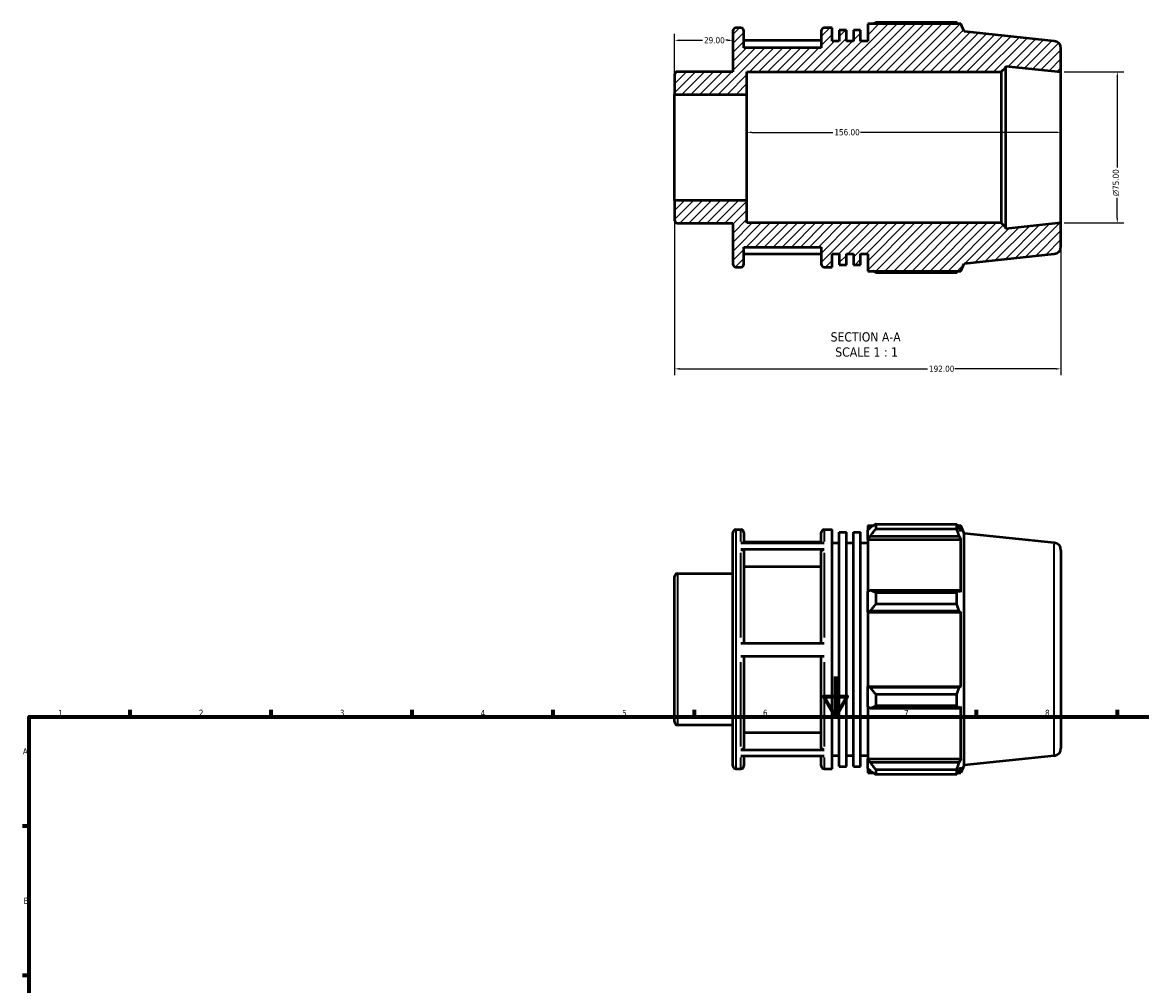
# Model space of a CAD drawing. Header units: millimetres. Extents: x 0 to 927, y -38 to 919.
# Tile 3 of 4: x 17 to 573, y 441 to 919. Entities that reach past the tile are written whole.
import ezdxf

# ---------------------------------------------------------------- set-up
doc = ezdxf.new("R2010")
doc.units = ezdxf.units.MM
for name, color, linetype, lineweight in [('Border (ANSI)', 7, 'Continuous', 70), ('Dimension (ANSI)', 7, 'Continuous', 25), ('Hatch (ANSI)', 7, 'Continuous', 18), ('Symbol (ANSI)', 7, 'Continuous', 25), ('Visible (ANSI)', 7, 'Continuous', 50), ('Visible Narrow (ANSI)', 7, 'Continuous', 35)]:
    doc.layers.add(name, color=color, linetype=linetype, lineweight=lineweight)
doc.styles.add('Label Text (ANSI)', font='tahoma.ttf')
doc.styles.add('Note Text (ANSI)', font='tahoma.ttf')
doc.dimstyles.new('Default - mm (ANSI)', dxfattribs={"dimtxt": 3.048, "dimasz": 2.5, "dimexe": 3.175, "dimexo": 1.6002, "dimgap": 0.8, "dimtad": 0, "dimtoh": 1, "dimrnd": 1e-08, "dimzin": 4, "dimdsep": 46, "dimtxsty": 'Note Text (ANSI)', "dimcen": 0.09, "dimdle": 10, "dimclrd": 256, "dimclre": 256, "dimclrt": 256, "dimadec": 1, "dimazin": 1, "dimtfac": 1, "dimtofl": 0, "dimtmove": 0, "dimatfit": 3, "dimfxl": 1, "dimtolj": 1, "dimtzin": 4, "dimlwd": -1, "dimlwe": -1, "dimarcsym": 0})

# ---------------------------------------------------------------- blocks, each defined once
blk = doc.blocks.new('Borders Default Border')
at = {"layer": 'Border (ANSI)'}
for p, q in [((70.08, 574), (70.08, 577.45)), ((140.17, 574), (140.17, 577.45)), ((210.25, 574), (210.25, 577.45)), ((280.33, 574), (280.33, 577.45)), ((350.42, 574), (350.42, 577.45)), ((490.58, 574), (490.58, 577.45)), ((560.67, 574), (560.67, 577.45)), ((20, 519.75), (16.55, 519.75)), ((20, 445.5), (16.55, 445.5))]:
    blk.add_line(p, q, dxfattribs=at)
at = {"layer": 'Border (ANSI)', "flags": 128}
for points in [[(420.5, 594), (420.5, 574), (414.73, 584), (426.27, 584), (420.5, 574)], [(20, 20), (20, 574), (821, 574), (821, 20), (20, 20)]]:
    blk.add_lwpolyline(points, dxfattribs=at)
at = {"layer": 'Border (ANSI)', "char_height": 3.05, "attachment_point": 7, "style": 'Note Text (ANSI)'}
for s, insert in [('1', (34.35, 574.4)), ('2', (104.2, 574.4)), ('3', (174.26, 574.34)), ('4', (244.23, 574.4)), ('5', (314.48, 574.34)), ('6', (384.49, 574.34)), ('7', (454.6, 574.4)), ('8', (524.63, 574.33)), ('A', (16.78, 555.35)), ('B', (17.15, 481.1))]:
    blk.add_mtext(s, dxfattribs=dict(at, insert=insert))
blk = doc.blocks.new('*D7')
at = {"layer": 'Defpoints', "color": 0, "transparency": 16777216}
for p in [(369.53, 909.89), (369.53, 903.15), (340.53, 883.01)]:
    blk.add_point(p, dxfattribs=at)
at = {"layer": 'Dimension (ANSI)', "transparency": 16777216}
for p, q in [((340.53, 884.61), (340.53, 913.07)), ((343.03, 909.89), (354.41, 909.89)), ((367.03, 909.89), (366.04, 909.89))]:
    blk.add_line(p, q, dxfattribs=at)
for points in [[(343.03, 910.31), (343.03, 909.47), (340.53, 909.89)], [(367.03, 910.31), (367.03, 909.47), (369.53, 909.89)]]:
    blk.add_solid(points, dxfattribs=at)
at = {"layer": 'Dimension (ANSI)', "transparency": 16777216, "insert": (355.21, 911.48), "char_height": 3.048, "attachment_point": 1, "style": 'Note Text (ANSI)'}
blk.add_mtext('\\A1;29.00', dxfattribs=at)
blk = doc.blocks.new('*D8')
at = {"layer": 'Defpoints', "color": 0, "transparency": 16777216}
for p in [(376.53, 864.2), (376.53, 856.69), (532.53, 856.69)]:
    blk.add_point(p, dxfattribs=at)
at = {"layer": 'Dimension (ANSI)', "transparency": 16777216}
for p, q in [((379.03, 864.2), (419.19, 864.2)), ((530.03, 864.2), (432.87, 864.2))]:
    blk.add_line(p, q, dxfattribs=at)
for points in [[(379.03, 864.62), (379.03, 863.79), (376.53, 864.2)], [(530.03, 864.62), (530.03, 863.79), (532.53, 864.2)]]:
    blk.add_solid(points, dxfattribs=at)
at = {"layer": 'Dimension (ANSI)', "transparency": 16777216, "insert": (419.99, 865.79), "char_height": 3.048, "attachment_point": 1, "style": 'Note Text (ANSI)'}
blk.add_mtext('\\A1;156.00', dxfattribs=at)
blk = doc.blocks.new('*D9')
at = {"layer": 'Defpoints', "color": 0, "transparency": 16777216}
for p in [(532.53, 894.19), (532.53, 819.19), (560.53, 819.19)]:
    blk.add_point(p, dxfattribs=at)
at = {"layer": 'Dimension (ANSI)', "transparency": 16777216}
for p, q in [((534.13, 894.19), (563.71, 894.19)), ((560.53, 891.69), (560.53, 846.76)), ((560.53, 821.69), (560.53, 831.62)), ((534.13, 819.19), (563.71, 819.19))]:
    blk.add_line(p, q, dxfattribs=at)
for points in [[(560.11, 891.69), (560.95, 891.69), (560.53, 894.19)], [(560.11, 821.69), (560.95, 821.69), (560.53, 819.19)]]:
    blk.add_solid(points, dxfattribs=at)
at = {"layer": 'Dimension (ANSI)', "transparency": 16777216, "insert": (558.24, 832.42), "char_height": 3.048, "attachment_point": 1, "rotation": 90, "style": 'Note Text (ANSI)'}
blk.add_mtext('\\A1;\\fAIGDT|b0|i0;\\H3.0480;\\ln\\fTahoma|b0|i0;\\H3.0480;75.00', dxfattribs=at)
blk = doc.blocks.new('*D11')
at = {"layer": 'Defpoints', "color": 0, "transparency": 16777216}
for p in [(340.53, 830.38), (532.53, 819.19), (532.53, 746.76)]:
    blk.add_point(p, dxfattribs=at)
at = {"layer": 'Dimension (ANSI)', "transparency": 16777216}
for p, q in [((340.53, 828.78), (340.53, 743.58)), ((532.53, 817.59), (532.53, 743.58)), ((343.03, 746.76), (466.19, 746.76)), ((530.03, 746.76), (479.87, 746.76))]:
    blk.add_line(p, q, dxfattribs=at)
for points in [[(343.03, 747.18), (343.03, 746.34), (340.53, 746.76)], [(530.03, 747.18), (530.03, 746.34), (532.53, 746.76)]]:
    blk.add_solid(points, dxfattribs=at)
at = {"layer": 'Dimension (ANSI)', "transparency": 16777216, "insert": (466.99, 748.35), "char_height": 3.048, "attachment_point": 1, "style": 'Note Text (ANSI)'}
blk.add_mtext('\\A1;192.00', dxfattribs=at)

msp = doc.modelspace()

# ---------------------------------------------------------------- hatches: boundary and pattern name
at = {"layer": 'Hatch (ANSI)'}
h = msp.add_hatch(dxfattribs=at)
h.set_pattern_fill('ANSI31', color=256, scale=25.4, style=0)
h.set_pattern_definition([(45, (0, 0), (-2.245064, 2.245064), [])])
edge = h.paths.add_edge_path()
edge.add_ellipse((528.781, 807.568), major_axis=(0.392, -3.729), ratio=1, start_angle=0, end_angle=84)
edge.add_line((532.531, 807.568), (532.531, 819.192))
edge.add_line((532.531, 819.192), (505.103, 816.309))
edge.add_line((505.103, 816.309), (505.103, 816.942))
edge.add_line((505.103, 816.942), (502.853, 819.192))
edge.add_line((502.853, 819.192), (376.531, 819.192))
edge.add_line((376.531, 819.192), (376.531, 830.377))
edge.add_line((376.531, 830.377), (340.531, 830.377))
edge.add_line((340.531, 830.377), (340.531, 820.6))
edge.add_ellipse((342.031, 820.6), major_axis=(-1.5, 0), ratio=1, start_angle=0, end_angle=90)
edge.add_line((342.031, 819.1), (369.531, 819.1))
edge.add_line((369.531, 819.1), (369.531, 798.792))
edge.add_ellipse((371.031, 798.792), major_axis=(-1.5, 0), ratio=1, start_angle=0, end_angle=90)
edge.add_line((371.031, 797.292), (373.517, 797.292))
edge.add_ellipse((373.517, 798.792), major_axis=(0, -1.5), ratio=1, start_angle=0, end_angle=90)
edge.add_line((375.017, 798.792), (375.017, 807.192))
edge.add_line((375.017, 807.192), (413.417, 807.192))
edge.add_line((413.417, 807.192), (413.417, 798.792))
edge.add_ellipse((414.917, 798.792), major_axis=(-1.5, 0), ratio=1, start_angle=0, end_angle=90)
edge.add_line((414.917, 797.292), (418.903, 797.292))
edge.add_line((418.903, 797.292), (418.903, 803.892))
edge.add_line((418.903, 803.892), (422.428, 803.892))
edge.add_line((422.428, 803.892), (422.428, 798.48))
edge.add_line((422.428, 798.48), (425.954, 798.48))
edge.add_line((425.954, 798.48), (425.954, 803.892))
edge.add_line((425.954, 803.892), (429.48, 803.892))
edge.add_line((429.48, 803.892), (429.48, 798.48))
edge.add_line((429.48, 798.48), (433.006, 798.48))
edge.add_line((433.006, 798.48), (433.006, 803.892))
edge.add_line((433.006, 803.892), (436.531, 803.892))
edge.add_line((436.531, 803.892), (436.531, 795.312))
edge.add_line((436.531, 795.312), (482.824, 795.312))
edge.add_line((482.824, 795.312), (484.531, 799.147))
edge.add_line((484.531, 799.147), (529.173, 803.839))
edge = h.paths.add_edge_path()
edge.add_ellipse((528.781, 905.815), major_axis=(3.75, 0), ratio=1, start_angle=0, end_angle=84)
edge.add_line((529.173, 909.545), (484.531, 914.237))
edge.add_line((484.531, 914.237), (482.824, 918.072))
edge.add_line((482.824, 918.072), (436.531, 918.072))
edge.add_line((436.531, 918.072), (436.531, 909.492))
edge.add_line((436.531, 909.492), (433.006, 909.492))
edge.add_line((433.006, 909.492), (433.006, 914.904))
edge.add_line((433.006, 914.904), (429.48, 914.904))
edge.add_line((429.48, 914.904), (429.48, 909.492))
edge.add_line((429.48, 909.492), (425.954, 909.492))
edge.add_line((425.954, 909.492), (425.954, 914.904))
edge.add_line((425.954, 914.904), (422.428, 914.904))
edge.add_line((422.428, 914.904), (422.428, 909.492))
edge.add_line((422.428, 909.492), (418.903, 909.492))
edge.add_line((418.903, 909.492), (418.903, 916.092))
edge.add_line((418.903, 916.092), (414.917, 916.092))
edge.add_ellipse((414.917, 914.592), major_axis=(0, 1.5), ratio=1, start_angle=0, end_angle=90)
edge.add_line((413.417, 914.592), (413.417, 906.192))
edge.add_line((413.417, 906.192), (375.017, 906.192))
edge.add_line((375.017, 906.192), (375.017, 914.592))
edge.add_ellipse((373.517, 914.592), major_axis=(1.5, 0), ratio=1, start_angle=0, end_angle=90)
edge.add_line((373.517, 916.092), (371.031, 916.092))
edge.add_ellipse((371.031, 914.592), major_axis=(0, 1.5), ratio=1, start_angle=0, end_angle=90)
edge.add_line((369.531, 914.592), (369.531, 894.284))
edge.add_line((369.531, 894.284), (342.031, 894.284))
edge.add_ellipse((342.031, 892.784), major_axis=(0, 1.5), ratio=1, start_angle=0, end_angle=90)
edge.add_line((340.531, 892.784), (340.531, 883.006))
edge.add_line((340.531, 883.006), (376.531, 883.006))
edge.add_line((376.531, 883.006), (376.531, 894.192))
edge.add_line((376.531, 894.192), (502.853, 894.192))
edge.add_line((502.853, 894.192), (505.103, 896.442))
edge.add_line((505.103, 896.442), (505.103, 897.074))
edge.add_line((505.103, 897.074), (532.531, 894.192))
edge.add_line((532.531, 894.192), (532.531, 905.815))

# ---------------------------------------------------------------- linework, layer by layer
at = {"layer": 'Visible (ANSI)'}
for p, q in [((482.824, 918.072), (436.531, 918.072)), ((436.531, 918.072), (436.531, 909.492)), ((480.767, 918.793), (440.491, 918.793)), ((484.531, 914.237), (482.824, 918.072)), ((369.531, 914.592), (369.531, 894.284)), ((373.517, 916.092), (371.031, 916.092)), ((375.017, 906.192), (375.017, 914.592)), ((413.417, 914.592), (413.417, 906.192)), ((418.903, 916.092), (414.917, 916.092)), ((418.903, 909.492), (418.903, 916.092)), ((425.954, 914.904), (422.428, 914.904)), ((422.428, 914.904), (422.428, 909.492)), ((425.954, 909.492), (425.954, 914.904)), ((433.006, 914.904), (429.48, 914.904)), ((429.48, 914.904), (429.48, 909.492)), ((433.006, 909.492), (433.006, 914.904)), ((529.173, 909.545), (484.531, 914.237)), ((413.417, 909.844), (375.017, 909.844)), ((422.428, 909.492), (418.903, 909.492)), ((429.48, 909.492), (425.954, 909.492)), ((436.531, 909.492), (433.006, 909.492)), ((413.417, 906.192), (375.017, 906.192)), ((532.531, 894.192), (532.531, 905.815)), ((502.853, 894.192), (505.103, 896.442)), ((505.103, 896.442), (505.103, 897.074)), ((505.103, 897.074), (532.531, 894.192)), ((505.103, 816.942), (505.103, 896.442)), ((340.531, 892.784), (340.531, 883.006)), ((369.531, 894.284), (342.031, 894.284)), ((376.531, 883.006), (376.531, 894.192)), ((376.531, 894.192), (502.853, 894.192)), ((502.853, 894.192), (502.853, 819.192)), ((532.531, 819.192), (532.531, 894.192)), ((340.531, 883.006), (376.531, 883.006)), ((340.531, 830.377), (340.531, 883.006)), ((376.531, 830.377), (376.531, 883.006)), ((376.531, 830.377), (340.531, 830.377)), ((340.531, 830.377), (340.531, 820.6)), ((376.531, 819.192), (376.531, 830.377)), ((342.031, 819.1), (369.531, 819.1)), ((369.531, 819.1), (369.531, 798.792)), ((502.853, 819.192), (376.531, 819.192)), ((505.103, 816.942), (502.853, 819.192)), ((532.531, 819.192), (505.103, 816.309)), ((532.531, 807.568), (532.531, 819.192)), ((505.103, 816.309), (505.103, 816.942)), ((375.017, 798.792), (375.017, 807.192)), ((375.017, 807.192), (413.417, 807.192)), ((413.417, 807.192), (413.417, 798.792)), ((375.017, 803.82), (413.417, 803.82)), ((418.903, 797.292), (418.903, 803.892)), ((418.903, 803.892), (422.428, 803.892)), ((422.428, 803.892), (422.428, 798.48)), ((425.954, 798.48), (425.954, 803.892)), ((425.954, 803.892), (429.48, 803.892)), ((429.48, 803.892), (429.48, 798.48)), ((433.006, 798.48), (433.006, 803.892)), ((433.006, 803.892), (436.531, 803.892)), ((436.531, 803.892), (436.531, 795.312)), ((484.531, 799.147), (529.173, 803.839)), ((371.031, 797.292), (373.517, 797.292)), ((414.917, 797.292), (418.903, 797.292)), ((422.428, 798.48), (425.954, 798.48)), ((429.48, 798.48), (433.006, 798.48)), ((436.531, 795.312), (482.824, 795.312)), ((482.824, 795.312), (484.531, 799.147)), ((440.491, 794.59), (480.767, 794.59)), ((436.531, 668.905), (436.531, 666.693)), ((436.531, 668.905), (439.341, 668.905)), ((437.851, 667.952), (436.531, 666.693)), ((440.491, 669.626), (440.491, 667.239)), ((440.491, 669.626), (480.767, 669.626)), ((480.767, 667.239), (480.767, 669.626)), ((481.279, 668.905), (482.824, 668.905)), ((482.824, 666.064), (481.942, 667.952)), ((484.531, 665.07), (482.824, 668.905)), ((482.824, 666.064), (482.824, 668.905)), ((369.531, 549.625), (369.531, 665.425)), ((371.031, 666.925), (373.517, 666.925)), ((375.017, 665.425), (375.017, 660.396)), ((413.417, 660.396), (413.417, 665.425)), ((414.917, 666.925), (418.903, 666.925)), ((418.903, 548.125), (418.903, 666.925)), ((422.428, 549.313), (422.428, 665.737)), ((422.428, 665.737), (425.954, 665.737)), ((425.954, 549.313), (425.954, 665.737)), ((429.48, 549.313), (429.48, 665.737)), ((429.48, 665.737), (433.006, 665.737)), ((433.006, 549.313), (433.006, 665.737)), ((436.531, 662.555), (436.531, 666.693)), ((436.531, 662.555), (437.851, 663.726)), ((436.531, 661.969), (436.531, 662.555)), ((436.531, 661.969), (436.531, 636.172)), ((436.531, 661.969), (482.824, 661.969)), ((437.851, 663.726), (481.942, 663.726)), ((480.767, 667.239), (440.491, 667.239)), ((481.942, 663.726), (482.824, 661.969)), ((482.824, 635.867), (482.824, 661.969)), ((484.531, 549.98), (484.531, 665.07)), ((529.173, 660.378), (484.531, 665.07)), ((373.517, 660.396), (414.917, 660.396)), ((414.917, 657.066), (373.517, 657.066)), ((413.417, 660.677), (375.017, 660.677)), ((418.903, 660.325), (422.428, 660.325)), ((425.954, 660.325), (429.48, 660.325)), ((433.006, 660.325), (436.531, 660.325)), ((532.531, 656.648), (532.531, 558.401)), ((375.017, 655.764), (375.017, 610.514)), ((413.417, 610.514), (413.417, 655.764)), ((342.031, 645.117), (369.531, 645.117)), ((413.417, 648.473), (375.017, 648.473)), ((340.531, 571.433), (340.531, 643.617)), ((437.851, 636.781), (436.531, 636.172)), ((436.531, 626.18), (436.531, 636.172)), ((481.942, 636.781), (437.851, 636.781)), ((440.491, 635.634), (440.491, 629.873)), ((440.491, 635.634), (480.767, 635.634)), ((480.767, 629.873), (480.767, 635.634)), ((482.824, 635.867), (481.942, 636.781)), ((480.767, 629.873), (440.491, 629.873)), ((436.531, 626.18), (437.851, 626.577)), ((436.531, 625.982), (436.531, 626.18)), ((436.531, 625.982), (436.531, 589.067)), ((436.531, 625.982), (482.824, 625.982)), ((437.851, 626.577), (481.942, 626.577)), ((481.942, 626.577), (482.824, 625.982)), ((482.824, 589.067), (482.824, 625.982)), ((373.517, 610.514), (414.917, 610.514)), ((414.917, 603.914), (373.517, 603.914)), ((375.017, 603.914), (375.017, 558.943)), ((413.417, 558.943), (413.417, 603.914)), ((436.531, 588.869), (436.531, 589.067)), ((436.531, 589.067), (482.824, 589.067)), ((436.531, 578.878), (436.531, 588.869)), ((437.851, 588.472), (436.531, 588.869)), ((481.942, 588.472), (437.851, 588.472)), ((440.491, 585.177), (440.491, 579.415)), ((440.491, 585.177), (480.767, 585.177)), ((480.767, 579.415), (480.767, 585.177)), ((482.824, 589.067), (481.942, 588.472)), ((436.531, 578.878), (437.851, 578.268)), ((436.531, 578.878), (436.531, 553.08)), ((480.767, 579.415), (440.491, 579.415)), ((481.942, 578.268), (482.824, 579.182)), ((482.824, 553.08), (482.824, 579.182)), ((437.851, 578.268), (481.942, 578.268)), ((342.031, 569.933), (369.531, 569.933)), ((375.017, 566.229), (413.417, 566.229)), ((373.517, 557.642), (414.917, 557.642)), ((414.917, 554.372), (373.517, 554.372)), ((375.017, 554.372), (375.017, 549.625)), ((413.417, 549.625), (413.417, 554.372)), ((418.903, 554.725), (422.428, 554.725)), ((425.954, 554.725), (429.48, 554.725)), ((433.006, 554.725), (436.531, 554.725)), ((436.531, 552.494), (436.531, 553.08)), ((436.531, 553.08), (482.824, 553.08)), ((436.531, 548.356), (436.531, 552.494)), ((437.851, 551.324), (436.531, 552.494)), ((481.942, 551.324), (437.851, 551.324)), ((482.824, 553.08), (481.942, 551.324)), ((529.173, 554.672), (484.531, 549.98)), ((371.031, 548.125), (373.517, 548.125)), ((414.917, 548.125), (418.903, 548.125)), ((422.428, 549.313), (425.954, 549.313)), ((429.48, 549.313), (433.006, 549.313)), ((436.531, 548.356), (437.851, 547.097)), ((436.531, 548.356), (436.531, 546.145)), ((436.531, 546.145), (439.341, 546.145)), ((440.491, 547.81), (440.491, 545.423)), ((440.491, 547.81), (480.767, 547.81)), ((480.767, 545.423), (440.491, 545.423)), ((480.767, 545.423), (480.767, 547.81)), ((481.279, 546.145), (482.824, 546.145)), ((481.942, 547.097), (482.824, 548.985)), ((484.531, 549.98), (482.824, 546.145)), ((482.824, 546.145), (482.824, 548.985))]:
    msp.add_line(p, q, dxfattribs=at)
for centre, radius, start, end in [((371.031, 914.592), 1.5, 90, 180), ((373.517, 914.592), 1.5, 0, 90), ((414.917, 914.592), 1.5, 90, 180), ((528.781, 905.815), 3.75, 0, 84), ((342.031, 892.784), 1.5, 90, 180), ((342.031, 820.6), 1.5, 180, 270), ((528.781, 807.568), 3.75, 276, 0), ((371.031, 798.792), 1.5, 180, 270), ((373.517, 798.792), 1.5, 270, 0), ((414.917, 798.792), 1.5, 180, 270), ((371.031, 665.425), 1.5, 90, 180), ((373.517, 665.425), 1.5, 0, 90), ((414.917, 665.425), 1.5, 90, 180), ((528.781, 656.648), 3.75, 0, 84), ((342.031, 643.617), 1.5, 90, 180), ((342.031, 571.433), 1.5, 180, 270), ((528.781, 558.401), 3.75, 276, 0), ((371.031, 549.625), 1.5, 180, 270), ((373.517, 549.625), 1.5, 270, 0), ((414.917, 549.625), 1.5, 180, 270)]:
    msp.add_arc(centre, radius, start, end, dxfattribs=at)
for points, weights in [([(439.341, 918.072), (439.906, 918.429), (440.491, 918.793)], [1.00961854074, 1.01129163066, 1.01281741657]), ([(481.279, 918.072), (481.027, 918.429), (480.767, 918.793)], [1.00108697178, 1.00061746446, 1]), ([(440.491, 794.59), (439.906, 794.954), (439.341, 795.312)], [1.01281741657, 1.01129163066, 1.00961854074]), ([(480.767, 794.59), (481.027, 794.954), (481.279, 795.312)], [1, 1.00061746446, 1.00108697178]), ([(440.491, 669.626), (439.118, 668.772), (437.851, 667.952)], [1.01281741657, 1.00924315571, 1.00486054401]), ([(480.767, 669.626), (481.378, 668.772), (481.942, 667.952)], [1, 1.00145059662, 1.0020846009]), ([(437.851, 663.726), (439.118, 665.447), (440.491, 667.239)], [1.00486054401, 1.00924315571, 1.01281741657]), ([(481.942, 663.726), (481.378, 665.447), (480.767, 667.239)], [1.0020846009, 1.00145059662, 1]), ([(440.491, 635.634), (439.118, 636.219), (437.851, 636.781)], [1.01281741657, 1.00924315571, 1.00486054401]), ([(480.767, 635.634), (481.378, 636.219), (481.942, 636.781)], [1, 1.00145059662, 1.0020846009]), ([(437.851, 626.577), (439.118, 628.191), (440.491, 629.873)], [1.00486054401, 1.00924315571, 1.01281741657]), ([(481.942, 626.577), (481.378, 628.191), (480.767, 629.873)], [1.0020846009, 1.00145059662, 1]), ([(440.491, 585.177), (439.118, 586.858), (437.851, 588.472)], [1.01281741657, 1.00924315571, 1.00486054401]), ([(480.767, 585.177), (481.378, 586.858), (481.942, 588.472)], [1, 1.00145059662, 1.0020846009]), ([(437.851, 578.268), (439.118, 578.83), (440.491, 579.415)], [1.00486054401, 1.00924315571, 1.01281741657]), ([(481.942, 578.268), (481.378, 578.83), (480.767, 579.415)], [1.0020846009, 1.00145059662, 1]), ([(440.491, 547.81), (439.118, 549.603), (437.851, 551.324)], [1.01281741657, 1.00924315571, 1.00486054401]), ([(480.767, 547.81), (481.378, 549.603), (481.942, 551.324)], [1, 1.00145059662, 1.0020846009]), ([(437.851, 547.097), (439.118, 546.277), (440.491, 545.423)], [1.00486054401, 1.00924315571, 1.01281741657]), ([(481.942, 547.097), (481.378, 546.277), (480.767, 545.423)], [1.0020846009, 1.00145059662, 1])]:
    msp.add_rational_spline(points, weights, degree=2, dxfattribs=at)
for points, knots in [([(373.517, 657.066), (373.702, 657.066), (373.92, 657.028), (374.262, 656.906), (374.446, 656.799), (374.708, 656.572), (374.832, 656.411), (374.974, 656.114), (375.017, 655.925), (375.017, 655.764)], [0, 0, 0, 0, 0.05550275, 0.05550275, 0.11105804, 0.11105804, 0.16667869, 0.16667869, 0.22235638, 0.22235638, 0.22235638, 0.22235638]), ([(413.417, 655.764), (413.417, 655.925), (413.46, 656.114), (413.602, 656.411), (413.726, 656.572), (413.988, 656.799), (414.172, 656.906), (414.514, 657.028), (414.732, 657.066), (414.917, 657.066)], [0.66708829, 0.66708829, 0.66708829, 0.66708829, 0.72276599, 0.72276599, 0.77838664, 0.77838664, 0.83394193, 0.83394193, 0.88944468, 0.88944468, 0.88944468, 0.88944468]), ([(375.017, 558.943), (375.017, 558.783), (374.974, 558.594), (374.832, 558.297), (374.708, 558.137), (374.446, 557.91), (374.262, 557.803), (373.92, 557.68), (373.702, 557.642), (373.517, 557.642)], [0.66688169, 0.66688169, 0.66688169, 0.66688169, 0.72251474, 0.72251474, 0.77810873, 0.77810873, 0.83365797, 0.83365797, 0.88917122, 0.88917122, 0.88917122, 0.88917122]), ([(414.917, 557.642), (414.732, 557.642), (414.514, 557.68), (414.172, 557.803), (413.987, 557.91), (413.726, 558.137), (413.602, 558.297), (413.46, 558.594), (413.417, 558.783), (413.417, 558.943)], [0, 0, 0, 0, 0.05551326, 0.05551326, 0.1110625, 0.1110625, 0.16665649, 0.16665649, 0.22228953, 0.22228953, 0.22228953, 0.22228953])]:
    msp.add_open_spline(points, degree=3, knots=knots, dxfattribs=at)
at = {"layer": 'Visible Narrow (ANSI)'}
for p, q in [((371.031, 666.193), (371.031, 548.856)), ((373.517, 661.022), (373.517, 666.908)), ((414.917, 666.908), (414.917, 661.022)), ((529.173, 555.322), (529.173, 659.727)), ((373.517, 613.286), (373.517, 655.479)), ((414.917, 655.479), (414.917, 613.286)), ((342.031, 644.654), (342.031, 570.395)), ((373.517, 559.206), (373.517, 601.144)), ((414.917, 601.144), (414.917, 559.206)), ((373.517, 548.141), (373.517, 553.773)), ((414.917, 553.773), (414.917, 548.141))]:
    msp.add_line(p, q, dxfattribs=at)

# ---------------------------------------------------------------- block references
msp.add_blockref('Borders Default Border', (0, 0))

# ---------------------------------------------------------------- texts
at = {"layer": 'Symbol (ANSI)', "char_height": 4.572, "attachment_point": 7, "style": 'Label Text (ANSI)'}
for s, insert in [('SECTION A-A', (418.107, 760.262)), ('SCALE 1 : 1', (420.426, 752.75))]:
    msp.add_mtext(s, dxfattribs=dict(at, insert=insert))

# ---------------------------------------------------------------- dimensions: what is measured, and where the dimension line sits
at = {"layer": 'Dimension (ANSI)'}
for base, p1, p2, override, picture, middle in [((369.531, 909.891), (340.531, 883.006), (369.531, 903.154), {"dimtoh": 0, "dimdec": 2, "dimse2": 1, "dimtp": 0, "dimtm": 0, "dimtdec": 2, "dimatfit": 1}, '*D7', (360.222, 909.891)), ((376.531, 864.205), (532.531, 856.692), (376.531, 856.692), {"dimtoh": 0, "dimdec": 2, "dimse1": 1, "dimse2": 1, "dimtp": 0, "dimtm": 0, "dimtdec": 2, "dimatfit": 1}, '*D8', (426.031, 864.205)), ((532.531, 746.759), (340.531, 830.377), (532.531, 819.192), {"dimtoh": 0, "dimdec": 2, "dimtp": 0, "dimtm": 0, "dimtdec": 2, "dimatfit": 1}, '*D11', (473.031, 746.759))]:
    dim = msp.add_linear_dim(base=base, p1=p1, p2=p2, angle=180, dimstyle='Default - mm (ANSI)', override=override, dxfattribs=at)
    dim.commit()
    dim.dimension.update_dxf_attribs({"geometry": picture, "text_midpoint": middle, "dimtype": 160})
dim = msp.add_linear_dim(base=(560.531, 819.192), p1=(532.531, 894.192), p2=(532.531, 819.192), angle=90, text='\\fAIGDT|b0|i0;\\H3.0480;\\ln\\fTahoma|b0|i0;\\H3.0480;<>', dimstyle='Default - mm (ANSI)', override={"dimtoh": 0, "dimdec": 2, "dimtp": 0, "dimtm": 0, "dimtdec": 2, "dimatfit": 1}, dxfattribs=at)
dim.commit()
dim.dimension.update_dxf_attribs({"geometry": '*D9', "text_midpoint": (560.531, 839.192), "dimtype": 160})

doc.saveas('drawing.dxf')
